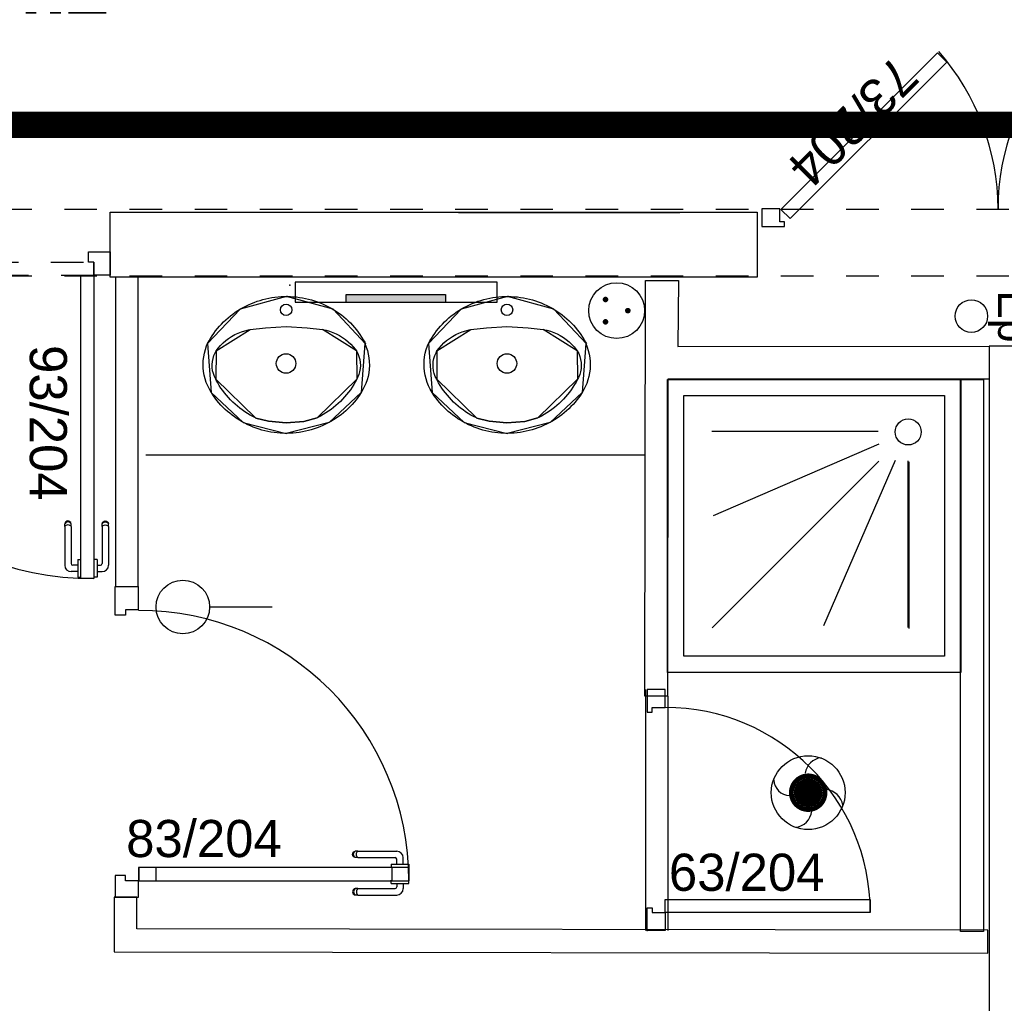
# Model space of a CAD drawing. Header units: millimetres. Extents: x -11.8 to 86.8, y 45.9 to 95.9.
# Tile 93 of 108: x 36.5 to 39.5, y 79.8 to 82.8. Entities that reach past the tile are written whole.
import ezdxf

# ---------------------------------------------------------------- set-up
doc = ezdxf.new("R2010")
doc.units = ezdxf.units.MM
doc.header["$MEASUREMENT"] = 0
for name, pattern in [('PC_DASH_1', [0.055556, 0.027778, -0.027778]), ('PC_DASH_2', [0.125, 0.055556, -0.069444]), ('PC_DASH_4', [0.125, 0.055556, -0.069444])]:
    doc.linetypes.add(name, pattern=pattern)
doc.layers.add('CFO', color=6, linetype='Continuous')
doc.layers.add('Structure etage', color=7, linetype='Continuous')
doc.styles.get("Standard").update_dxf_attribs({"font": 'BKANT.TTF'})

# ---------------------------------------------------------------- blocks, each defined once
blk = doc.blocks.new('PCEN')
at = {"const_width": 0.025}
for points in [[(-0.101, 0.3585, 1), (-0.076, 0.3585, 1)], [(0.099, 0.3585, 1), (0.124, 0.3585, 1)], [(-0.001, 0.1585, 1), (0.024, 0.1585, 1)]]:
    blk.add_lwpolyline(points, format="xyb", close=True, dxfattribs=at)
blk.add_circle((0.0115, 0.2585), 0.25)
blk = doc.blocks.new('PLATAB')
for p, q in [((-0.8281, -0.277), (-0.8281, 0.0332)), ((-0.8281, 0.0332), (0.7208, 0.0332)), ((-0.4374, 0.0304), (-0.4374, -0.0882)), ((0.3244, -0.0882), (0.3244, 0.0304)), ((0.7208, 0.0332), (0.7208, -0.277)), ((-0.4374, -0.0882), (0.3244, -0.0882)), ((0.7208, -0.277), (-0.8281, -0.277))]:
    blk.add_line(p, q)
blk.add_solid([(-0.4411, 0.0304), (0.3208, 0.0304), (-0.4411, -0.0882), (0.3208, -0.0882)])
blk = doc.blocks.new('SA')
blk.add_line((0.1176, 0.2603), (0.3651, 0.5078))
blk.add_circle((0.0116, 0.1542), 0.15)
blk = doc.blocks.new('AP0')
for points, const_width in [([(0.175, -0.06, -1), (-0.148, 0.06, -1)], 0.0492), ([(-0.06, 0, 1), (0.087, 0, 1)], 0.147)]:
    blk.add_lwpolyline(points, format="xyb", close=True, dxfattribs=dict(const_width=const_width))
blk.add_circle((0.014, 0), 0.378)
for centre, radius, start, end in [((0.153, 0.184), 0.169, 92.8345, 178.447), ((-0.154, 0.151), 0.188, 186.2032, 263.9565), ((0.189, -0.152), 0.183, 5.8298, 82.3782), ((-0.155, -0.154), 0.206, 281.5712, 350.6383)]:
    blk.add_arc(centre, radius, start, end)
blk = doc.blocks.new('PD_15777')
at = {"layer": 'Structure etage', "color": 0}
for points in [[(39.1236, -14.0184), (39.1519, -14.0467), (38.6711, -14.5275), (38.6428, -14.4992), (39.1236, -14.0184)], [(38.5842, -14.4971), (38.5842, -14.5521), (38.6542, -14.5521), (38.6542, -14.5371), (38.6392, -14.5371), (38.6392, -14.4971), (38.5842, -14.4971)]]:
    blk.add_lwpolyline(points, dxfattribs=at)
blk.add_arc((38.5792, -14.4971), 0.73, 0, 41.3481, dxfattribs=at)
blk = doc.blocks.new('PD_15778')
at = {"layer": 'Structure etage', "color": 0}
for points in [[(39.4947, -14.0184), (39.4664, -14.0467), (39.9472, -14.5275), (39.9755, -14.4992), (39.4947, -14.0184)], [(40.0342, -14.4971), (40.0342, -14.5521), (39.9642, -14.5521), (39.9642, -14.5371), (39.9792, -14.5371), (39.9792, -14.4971), (40.0342, -14.4971)]]:
    blk.add_lwpolyline(points, dxfattribs=at)
blk.add_arc((40.0392, -14.4971), 0.73, 138.6519, 180, dxfattribs=at)
blk = doc.blocks.new('PD_15776')
at = {"layer": 'Structure etage'}
for name in ['PD_15777', 'PD_15778']:
    blk.add_blockref(name, (0, 0), dxfattribs=at)
blk = doc.blocks.new('PD_15813')
at = {"layer": 'Structure etage', "color": 0}
for p, q in [((36.5588, -15.4641), (36.56, -15.4608)), ((36.5588, -15.4663), (36.5588, -15.4641)), ((36.5588, -15.4724), (36.5588, -15.4663)), ((36.5588, -15.4724), (36.5588, -15.5867)), ((36.56, -15.4608), (36.5622, -15.4581)), ((36.56, -15.4633), (36.5622, -15.4609)), ((36.56, -15.4707), (36.5622, -15.4693)), ((36.5622, -15.4581), (36.5652, -15.4564)), ((36.5622, -15.4609), (36.5652, -15.4594)), ((36.5622, -15.4693), (36.5652, -15.4684)), ((36.5652, -15.4564), (36.5686, -15.4558)), ((36.5652, -15.4594), (36.5686, -15.4588)), ((36.5652, -15.4684), (36.5686, -15.4681)), ((36.5686, -15.4558), (36.5721, -15.4564)), ((36.5686, -15.4588), (36.5721, -15.4594)), ((36.5686, -15.4681), (36.5721, -15.4684)), ((36.5721, -15.4564), (36.5751, -15.4581)), ((36.5721, -15.4594), (36.5751, -15.4609)), ((36.5721, -15.4684), (36.5751, -15.4693)), ((36.5751, -15.4581), (36.5773, -15.4608)), ((36.5751, -15.4609), (36.5773, -15.4633)), ((36.5751, -15.4693), (36.5773, -15.4707)), ((36.5773, -15.4608), (36.5785, -15.4641)), ((36.5785, -15.4663), (36.5785, -15.4641)), ((36.5785, -15.4724), (36.5785, -15.4663)), ((36.5785, -15.4724), (36.5785, -15.5914)), ((36.5334, -15.5745), (36.5333, -15.5745)), ((36.5432, -15.5745), (36.5334, -15.5745)), ((36.5433, -15.5745), (36.5432, -15.5745)), ((36.5433, -15.5745), (36.5433, -15.5762)), ((36.5433, -15.5762), (36.5433, -15.5809)), ((36.5433, -15.5809), (36.5433, -15.588)), ((36.5433, -15.588), (36.5433, -15.5969)), ((36.5433, -15.5917), (36.5538, -15.5917)), ((36.5433, -15.5969), (36.5433, -15.6063)), ((36.5433, -15.6063), (36.5433, -15.6151)), ((36.5433, -15.6114), (36.5585, -15.6114)), ((36.5433, -15.6151), (36.5433, -15.6223)), ((36.5433, -15.6223), (36.5433, -15.627)), ((36.5433, -15.627), (36.5433, -15.6286)), ((36.5334, -15.6286), (36.5333, -15.6286)), ((36.5432, -15.6286), (36.5334, -15.6286)), ((36.5433, -15.6286), (36.5432, -15.6286))]:
    blk.add_line(p, q, dxfattribs=at)
for centre, radius in [((36.5538, -15.5867), 0.00501), ((36.5585, -15.5914), 0.02)]:
    blk.add_arc(centre, radius, 270, 0, dxfattribs=at)
blk = doc.blocks.new('PD_15814')
at = {"layer": 'Structure etage', "color": 0}
for p, q in [((36.445, -15.4608), (36.4439, -15.4641)), ((36.4439, -15.4663), (36.4439, -15.4641)), ((36.4439, -15.4724), (36.4439, -15.4663)), ((36.4439, -15.4724), (36.4439, -15.5914)), ((36.4473, -15.4581), (36.445, -15.4608)), ((36.4473, -15.4609), (36.445, -15.4633)), ((36.4473, -15.4693), (36.445, -15.4707)), ((36.4503, -15.4564), (36.4473, -15.4581)), ((36.4503, -15.4594), (36.4473, -15.4609)), ((36.4503, -15.4684), (36.4473, -15.4693)), ((36.4537, -15.4558), (36.4503, -15.4564)), ((36.4537, -15.4588), (36.4503, -15.4594)), ((36.4537, -15.4681), (36.4503, -15.4684)), ((36.4571, -15.4564), (36.4537, -15.4558)), ((36.4571, -15.4594), (36.4537, -15.4588)), ((36.4571, -15.4684), (36.4537, -15.4681)), ((36.4601, -15.4581), (36.4571, -15.4564)), ((36.4601, -15.4609), (36.4571, -15.4594)), ((36.4601, -15.4693), (36.4571, -15.4684)), ((36.4624, -15.4608), (36.4601, -15.4581)), ((36.4624, -15.4633), (36.4601, -15.4609)), ((36.4624, -15.4707), (36.4601, -15.4693)), ((36.4636, -15.4641), (36.4624, -15.4608)), ((36.4636, -15.4663), (36.4636, -15.4641)), ((36.4636, -15.4724), (36.4636, -15.4663)), ((36.4636, -15.4724), (36.4636, -15.5867)), ((36.4842, -15.5917), (36.4686, -15.5917)), ((36.4842, -15.5745), (36.4842, -15.5762)), ((36.4842, -15.5745), (36.4843, -15.5745)), ((36.4842, -15.5762), (36.4842, -15.5809)), ((36.4842, -15.5809), (36.4842, -15.588)), ((36.4842, -15.588), (36.4842, -15.5969)), ((36.4842, -15.5969), (36.4842, -15.6063)), ((36.4843, -15.5745), (36.4941, -15.5745)), ((36.4941, -15.5745), (36.4942, -15.5745)), ((36.4842, -15.6114), (36.4639, -15.6114)), ((36.4842, -15.6063), (36.4842, -15.6151)), ((36.4842, -15.6151), (36.4842, -15.6223)), ((36.4842, -15.6223), (36.4842, -15.627)), ((36.4842, -15.627), (36.4842, -15.6286)), ((36.4842, -15.6286), (36.4843, -15.6286)), ((36.4843, -15.6286), (36.4941, -15.6286)), ((36.4941, -15.6286), (36.4942, -15.6286))]:
    blk.add_line(p, q, dxfattribs=at)
for centre, radius in [((36.4639, -15.5914), 0.02), ((36.4686, -15.5867), 0.00501)]:
    blk.add_arc(centre, radius, 180, 270, dxfattribs=at)
blk = doc.blocks.new('PD_15812')
at = {"layer": 'Structure etage'}
for name in ['PD_15814', 'PD_15813']:
    blk.add_blockref(name, (0, 0), dxfattribs=at)
blk = doc.blocks.new('PD_15818')
at = {"layer": 'Structure etage', "color": 0, "linetype": 'PC_DASH_1'}
for p, q in [((35.6058, -14.7018), (35.6058, -14.7017)), ((35.6058, -14.7116), (35.6058, -14.7018)), ((35.6058, -14.7117), (35.6058, -14.7116)), ((35.6075, -14.7117), (35.6058, -14.7117)), ((35.6122, -14.7117), (35.6075, -14.7117)), ((35.6194, -14.7117), (35.6122, -14.7117)), ((35.6282, -14.7117), (35.6194, -14.7117)), ((35.623, -14.7117), (35.623, -14.7269)), ((35.6376, -14.7117), (35.6282, -14.7117)), ((35.6464, -14.7117), (35.6376, -14.7117)), ((35.6427, -14.7117), (35.6427, -14.7222)), ((35.6536, -14.7117), (35.6464, -14.7117)), ((35.6583, -14.7117), (35.6536, -14.7117)), ((35.6599, -14.7117), (35.6583, -14.7117)), ((35.6599, -14.7018), (35.6599, -14.7017)), ((35.6599, -14.7116), (35.6599, -14.7018)), ((35.6599, -14.7117), (35.6599, -14.7116)), ((35.762, -14.747), (35.643, -14.747)), ((35.762, -14.7272), (35.6477, -14.7272)), ((35.762, -14.7272), (35.7682, -14.7272)), ((35.762, -14.747), (35.7682, -14.747)), ((35.7637, -14.7284), (35.7651, -14.7307)), ((35.7651, -14.7435), (35.7637, -14.7458)), ((35.7651, -14.7307), (35.766, -14.7337)), ((35.766, -14.7405), (35.7651, -14.7435)), ((35.766, -14.7337), (35.7663, -14.7371)), ((35.7663, -14.7371), (35.766, -14.7405)), ((35.7682, -14.7272), (35.7704, -14.7272)), ((35.7682, -14.747), (35.7704, -14.747)), ((35.7704, -14.7272), (35.7736, -14.7284)), ((35.7736, -14.7458), (35.7704, -14.747)), ((35.7711, -14.7284), (35.7735, -14.7307)), ((35.7735, -14.7435), (35.7711, -14.7458)), ((35.7735, -14.7307), (35.7751, -14.7337)), ((35.7751, -14.7405), (35.7735, -14.7435)), ((35.7736, -14.7284), (35.7763, -14.7307)), ((35.7763, -14.7435), (35.7736, -14.7458)), ((35.7751, -14.7337), (35.7756, -14.7371)), ((35.7756, -14.7371), (35.7751, -14.7405)), ((35.7763, -14.7307), (35.778, -14.7337)), ((35.778, -14.7405), (35.7763, -14.7435)), ((35.778, -14.7337), (35.7786, -14.7371)), ((35.7786, -14.7371), (35.778, -14.7405))]:
    blk.add_line(p, q, dxfattribs=at)
for centre, radius in [((35.643, -14.7269), 0.02), ((35.6477, -14.7222), 0.00501)]:
    blk.add_arc(centre, radius, 180, 270, dxfattribs=at)
blk = doc.blocks.new('PD_15819')
at = {"layer": 'Structure etage', "color": 0, "linetype": 'PC_DASH_1'}
for p, q in [((35.762, -14.6123), (35.643, -14.6123)), ((35.762, -14.6123), (35.7682, -14.6123)), ((35.7651, -14.6157), (35.7637, -14.6135)), ((35.7637, -14.6308), (35.7651, -14.6286)), ((35.766, -14.6187), (35.7651, -14.6157)), ((35.7651, -14.6286), (35.766, -14.6256)), ((35.7663, -14.6222), (35.766, -14.6187)), ((35.766, -14.6256), (35.7663, -14.6222)), ((35.7682, -14.6123), (35.7704, -14.6123)), ((35.7736, -14.6135), (35.7704, -14.6123)), ((35.7735, -14.6157), (35.7711, -14.6135)), ((35.7711, -14.6308), (35.7735, -14.6286)), ((35.7751, -14.6187), (35.7735, -14.6157)), ((35.7735, -14.6286), (35.7751, -14.6256)), ((35.7763, -14.6157), (35.7736, -14.6135)), ((35.7736, -14.6308), (35.7763, -14.6286)), ((35.7756, -14.6222), (35.7751, -14.6187)), ((35.7751, -14.6256), (35.7756, -14.6222)), ((35.778, -14.6187), (35.7763, -14.6157)), ((35.7763, -14.6286), (35.778, -14.6256)), ((35.7786, -14.6222), (35.778, -14.6187)), ((35.778, -14.6256), (35.7786, -14.6222)), ((35.6075, -14.6526), (35.6058, -14.6526)), ((35.6058, -14.6526), (35.6058, -14.6527)), ((35.6058, -14.6527), (35.6058, -14.6626)), ((35.6122, -14.6526), (35.6075, -14.6526)), ((35.6194, -14.6526), (35.6122, -14.6526)), ((35.6282, -14.6526), (35.6194, -14.6526)), ((35.623, -14.6526), (35.623, -14.6323)), ((35.6376, -14.6526), (35.6282, -14.6526)), ((35.6464, -14.6526), (35.6376, -14.6526)), ((35.6427, -14.6526), (35.6427, -14.637)), ((35.6536, -14.6526), (35.6464, -14.6526)), ((35.762, -14.632), (35.6477, -14.632)), ((35.6583, -14.6526), (35.6536, -14.6526)), ((35.6599, -14.6526), (35.6583, -14.6526)), ((35.6599, -14.6526), (35.6599, -14.6527)), ((35.6599, -14.6527), (35.6599, -14.6626)), ((35.762, -14.632), (35.7682, -14.632)), ((35.7682, -14.632), (35.7704, -14.632)), ((35.7704, -14.632), (35.7736, -14.6308)), ((35.6058, -14.6626), (35.6058, -14.6627)), ((35.6599, -14.6626), (35.6599, -14.6627))]:
    blk.add_line(p, q, dxfattribs=at)
for centre, radius in [((35.643, -14.6323), 0.02), ((35.6477, -14.637), 0.00501)]:
    blk.add_arc(centre, radius, 90, 180, dxfattribs=at)
blk = doc.blocks.new('PD_15817')
at = {"layer": 'Structure etage'}
for name in ['PD_15819', 'PD_15818']:
    blk.add_blockref(name, (0, 0), dxfattribs=at)
blk = doc.blocks.new('PD_15816')
at = {"layer": 'Structure etage', "color": 0, "linetype": 'PC_DASH_1'}
blk.add_lwpolyline([(35.6018, -14.7017), (35.6018, -14.6616), (36.5331, -14.6616), (36.5331, -14.7017), (35.6018, -14.7017)], dxfattribs=at)
at = {"layer": 'Structure etage'}
blk.add_blockref('PD_15817', (0, 0), dxfattribs=at)
blk = doc.blocks.new('PD_15815')
at = {"layer": 'Structure etage', "color": 0}
for points in [[(35.5534, -14.6292), (35.6179, -14.6292), (35.6179, -14.6613), (35.602, -14.6613), (35.602, -14.7013), (35.5534, -14.7013), (35.5534, -14.6292)], [(36.5332, -14.6613), (36.5173, -14.6613), (36.5173, -14.6292), (36.5833, -14.6292), (36.5833, -14.7013), (36.5332, -14.7013), (36.5332, -14.6613)], [(36.5332, -15.6326), (36.4932, -15.6326), (36.4932, -14.7013), (36.5332, -14.7013), (36.5332, -15.6326)]]:
    blk.add_lwpolyline(points, dxfattribs=at)
blk.add_arc((36.5332, -14.7013), 0.9313, 180, 270, dxfattribs=at)
at = {"layer": 'Structure etage'}
blk.add_blockref('PD_15816', (0, 0), dxfattribs=at)
blk = doc.blocks.new('PD_15811')
at = {"layer": 'Structure etage'}
for name in ['PD_15815', 'PD_15812']:
    blk.add_blockref(name, (0, 0), dxfattribs=at)
blk = doc.blocks.new('PD_16063')
at = {"layer": 'Structure etage', "color": 0}
for points in [[(37.8022, -15.1868), (37.7927, -15.1866), (37.7833, -15.1861), (37.7739, -15.1853), (37.7646, -15.1842), (37.7552, -15.1827), (37.746, -15.1809), (37.7368, -15.1789), (37.7277, -15.1765), (37.7187, -15.1738), (37.7098, -15.1708), (37.701, -15.1675), (37.6923, -15.1639), (37.6837, -15.1601), (37.6754, -15.1559), (37.6671, -15.1515), (37.659, -15.1467), (37.6511, -15.1418), (37.6434, -15.1365), (37.6359, -15.131), (37.6286, -15.1252), (37.6215, -15.1192), (37.6146, -15.113), (37.6079, -15.1065), (37.6015, -15.0998), (37.5953, -15.0929), (37.5894, -15.0858), (37.5838, -15.0785), (37.5784, -15.0711), (37.5733, -15.0634), (37.5719, -15.0613), (37.5661, -15.0514), (37.561, -15.0411), (37.5567, -15.0304), (37.5532, -15.0195), (37.5504, -15.0084), (37.5485, -14.9971), (37.5473, -14.9858), (37.547, -14.9743), (37.5475, -14.9629), (37.5489, -14.9516), (37.551, -14.9403), (37.554, -14.9293), (37.5577, -14.9184), (37.5608, -14.9111), (37.5651, -14.903), (37.5698, -14.8951), (37.5747, -14.8873), (37.5799, -14.8797), (37.5854, -14.8722), (37.5912, -14.865), (37.5972, -14.858), (37.6034, -14.8511), (37.61, -14.8445), (37.6167, -14.8381), (37.6237, -14.8319), (37.6308, -14.826), (37.6382, -14.8203), (37.6458, -14.8149), (37.6536, -14.8097), (37.6616, -14.8048), (37.6697, -14.8002), (37.678, -14.7958), (37.6865, -14.7918), (37.6951, -14.788), (37.7038, -14.7845), (37.7126, -14.7813), (37.7216, -14.7784), (37.7306, -14.7758), (37.7398, -14.7735), (37.749, -14.7715), (37.7583, -14.7699), (37.7676, -14.7685), (37.777, -14.7675), (37.7864, -14.7668), (37.7959, -14.7664), (37.8053, -14.7663), (37.8147, -14.7666), (37.8242, -14.7671), (37.8336, -14.768), (37.8429, -14.7692), (37.8522, -14.7707), (37.8615, -14.7725), (37.8707, -14.7747), (37.8798, -14.7771), (37.8888, -14.7798), (37.8977, -14.7829), (37.9065, -14.7862), (37.9151, -14.7899), (37.9237, -14.7938), (37.932, -14.798), (37.9403, -14.8025), (37.9483, -14.8073), (37.9562, -14.8124), (37.9639, -14.8177), (37.9714, -14.8232), (37.9786, -14.829), (37.9857, -14.8351), (37.9926, -14.8414), (37.9992, -14.8479), (38.0056, -14.8546), (38.0117, -14.8616), (38.0176, -14.8687), (38.0232, -14.8761), (38.0285, -14.8836), (38.0336, -14.8913), (38.0384, -14.8991), (38.0429, -14.9072), (38.0454, -14.912), (38.0436, -14.9111), (38.0479, -14.9218), (38.0514, -14.9327), (38.0541, -14.9438), (38.056, -14.9551), (38.0571, -14.9665), (38.0573, -14.9779), (38.0568, -14.9893), (38.0554, -15.0007), (38.0532, -15.0119), (38.0502, -15.0229), (38.0464, -15.0338), (38.0418, -15.0443), (38.0365, -15.0545), (38.0324, -15.0613), (38.0274, -15.069), (38.022, -15.0766), (38.0164, -15.0839), (38.0106, -15.0911), (38.0045, -15.098), (37.9981, -15.1048), (37.9915, -15.1113), (37.9847, -15.1176), (37.9777, -15.1237), (37.9704, -15.1295), (37.9629, -15.1351), (37.9553, -15.1404), (37.9474, -15.1454), (37.9394, -15.1502), (37.9312, -15.1547), (37.9228, -15.159), (37.9143, -15.1629), (37.9057, -15.1666), (37.8969, -15.17), (37.8881, -15.173), (37.8791, -15.1758), (37.87, -15.1783), (37.8608, -15.1804), (37.8516, -15.1823), (37.8423, -15.1838), (37.8329, -15.185), (37.8235, -15.1859), (37.8141, -15.1865), (37.8047, -15.1868), (37.8022, -15.1868)], [(38.0454, -14.912), (37.9459, -14.8058), (37.8034, -14.7663), (37.6608, -14.8053), (37.5608, -14.9111)], [(37.5608, -14.9111), (37.5719, -15.0613)], [(38.0436, -14.9111), (38.0324, -15.0613)], [(37.5719, -15.0613), (37.6701, -15.1531), (37.8022, -15.1868)], [(38.0324, -15.0613), (37.9342, -15.1531), (37.8022, -15.1868)]]:
    blk.add_lwpolyline(points, dxfattribs=at)
blk = doc.blocks.new('PD_16064')
at = {"layer": 'Structure etage', "color": 0}
for points in [[(38.0185, -15.0208), (38.014, -15.0291), (38.0093, -15.0372), (38.0043, -15.0451), (37.999, -15.0529), (37.9934, -15.0604), (37.9875, -15.0678), (37.9814, -15.075), (37.9751, -15.082), (37.9684, -15.0887), (37.9616, -15.0952), (37.9545, -15.1015), (37.9472, -15.1075), (37.9397, -15.1133), (37.9319, -15.1189), (37.924, -15.1241), (37.9159, -15.1291), (37.9076, -15.1338), (37.8992, -15.1383), (37.8966, -15.1396), (37.8565, -15.1499), (37.8017, -15.1549), (37.7472, -15.1497), (37.7087, -15.1405), (37.7078, -15.1396), (37.6993, -15.1352), (37.6909, -15.1306), (37.6828, -15.1257), (37.6748, -15.1205), (37.667, -15.115), (37.6594, -15.1093), (37.652, -15.1034), (37.6449, -15.0971), (37.638, -15.0907), (37.6313, -15.084), (37.6248, -15.0771), (37.6186, -15.07), (37.6127, -15.0627), (37.607, -15.0552), (37.6017, -15.0475), (37.5966, -15.0396), (37.5917, -15.0316), (37.5872, -15.0234), (37.5859, -15.0208), (37.5817, -15.0123), (37.5785, -15.0034), (37.5762, -14.9943), (37.575, -14.9849), (37.5747, -14.9755), (37.5755, -14.9661), (37.5773, -14.9568), (37.5801, -14.9478), (37.5839, -14.9391), (37.5868, -14.9336), (37.5934, -14.9249), (37.6005, -14.9166), (37.6083, -14.9089), (37.6165, -14.9017), (37.6253, -14.895), (37.6345, -14.889), (37.6442, -14.8836), (37.6542, -14.8789), (37.6645, -14.8749), (37.6751, -14.8715), (37.6859, -14.8689), (37.691, -14.8679), (37.7387, -14.8628), (37.8017, -14.8589), (37.8666, -14.8631), (37.9133, -14.8679), (37.9242, -14.8702), (37.9349, -14.8732), (37.9454, -14.8769), (37.9555, -14.8813), (37.9654, -14.8864), (37.9748, -14.8921), (37.9838, -14.8985), (37.9923, -14.9054), (38.0003, -14.9129), (38.0077, -14.921), (38.0145, -14.9295), (38.0175, -14.9336), (38.0219, -14.942), (38.0253, -14.9509), (38.0278, -14.96), (38.0292, -14.9693), (38.0296, -14.9787), (38.0291, -14.9881), (38.0275, -14.9974), (38.0249, -15.0065), (38.0213, -15.0153), (38.0185, -15.0208)], [(37.5868, -14.9336), (37.691, -14.8679)], [(37.691, -14.8679), (37.7387, -14.8628), (37.8017, -14.8589), (37.8666, -14.8631), (37.9133, -14.8679)], [(38.0175, -14.9336), (37.9133, -14.8679)], [(37.5868, -14.9336), (37.5859, -15.0208)], [(38.0175, -14.9336), (38.0185, -15.0208)], [(37.5859, -15.0208), (37.7078, -15.1396)], [(38.0185, -15.0208), (37.8966, -15.1396)], [(37.7087, -15.1405), (37.7472, -15.1497), (37.8017, -15.1549), (37.8565, -15.1499), (37.8966, -15.1396)]]:
    blk.add_lwpolyline(points, dxfattribs=at)
blk = doc.blocks.new('PD_16062')
at = {"layer": 'Structure etage', "color": 0}
for points in [[(37.5868, -14.9336), (37.691, -14.8679)], [(37.691, -14.8679), (37.7387, -14.8628), (37.8017, -14.8589), (37.8666, -14.8631), (37.9133, -14.8679)], [(38.0175, -14.9336), (37.9133, -14.8679)], [(37.5868, -14.9336), (37.5859, -15.0208)], [(38.0175, -14.9336), (38.0185, -15.0208)], [(37.5859, -15.0208), (37.7078, -15.1396)], [(38.0185, -15.0208), (37.8966, -15.1396)], [(37.7087, -15.1405), (37.7472, -15.1497), (37.8017, -15.1549), (37.8565, -15.1499), (37.8966, -15.1396)]]:
    blk.add_lwpolyline(points, dxfattribs=at)
for centre, radius in [((37.8017, -14.8074), 0.0175), ((37.8017, -14.9722), 0.03)]:
    blk.add_circle(centre, radius, dxfattribs=at)
at = {"layer": 'Structure etage'}
for name in ['PD_16063', 'PD_16064']:
    blk.add_blockref(name, (0, 0), dxfattribs=at)
blk = doc.blocks.new('PD_16061')
at = {"layer": 'Structure etage', "color": 0}
blk.add_point((37.8053, -14.7663), dxfattribs=at)
at = {"layer": 'Structure etage'}
blk.add_blockref('PD_16062', (0, 0), dxfattribs=at)
blk = doc.blocks.new('PD_16067')
at = {"layer": 'Structure etage', "color": 0}
for points in [[(37.1241, -15.1868), (37.1146, -15.1866), (37.1052, -15.1861), (37.0958, -15.1853), (37.0865, -15.1842), (37.0771, -15.1827), (37.0679, -15.1809), (37.0587, -15.1789), (37.0496, -15.1765), (37.0406, -15.1738), (37.0317, -15.1708), (37.0229, -15.1675), (37.0142, -15.1639), (37.0056, -15.1601), (36.9972, -15.1559), (36.989, -15.1515), (36.9809, -15.1467), (36.973, -15.1418), (36.9653, -15.1365), (36.9578, -15.131), (36.9505, -15.1252), (36.9434, -15.1192), (36.9365, -15.113), (36.9298, -15.1065), (36.9234, -15.0998), (36.9172, -15.0929), (36.9113, -15.0858), (36.9057, -15.0785), (36.9003, -15.0711), (36.8952, -15.0634), (36.8938, -15.0613), (36.888, -15.0514), (36.8829, -15.0411), (36.8786, -15.0304), (36.875, -15.0195), (36.8723, -15.0084), (36.8703, -14.9971), (36.8692, -14.9858), (36.8689, -14.9743), (36.8694, -14.9629), (36.8708, -14.9516), (36.8729, -14.9403), (36.8759, -14.9293), (36.8796, -14.9184), (36.8827, -14.9111), (36.887, -14.903), (36.8917, -14.8951), (36.8966, -14.8873), (36.9018, -14.8797), (36.9073, -14.8722), (36.9131, -14.865), (36.9191, -14.858), (36.9253, -14.8511), (36.9318, -14.8445), (36.9386, -14.8381), (36.9455, -14.8319), (36.9527, -14.826), (36.9601, -14.8203), (36.9677, -14.8149), (36.9755, -14.8097), (36.9835, -14.8048), (36.9916, -14.8002), (36.9999, -14.7958), (37.0084, -14.7918), (37.017, -14.788), (37.0257, -14.7845), (37.0345, -14.7813), (37.0435, -14.7784), (37.0525, -14.7758), (37.0617, -14.7735), (37.0709, -14.7715), (37.0802, -14.7699), (37.0895, -14.7685), (37.0989, -14.7675), (37.1083, -14.7668), (37.1178, -14.7664), (37.1272, -14.7663), (37.1366, -14.7666), (37.1461, -14.7671), (37.1555, -14.768), (37.1648, -14.7692), (37.1741, -14.7707), (37.1834, -14.7725), (37.1926, -14.7747), (37.2017, -14.7771), (37.2107, -14.7798), (37.2196, -14.7829), (37.2284, -14.7862), (37.237, -14.7899), (37.2456, -14.7938), (37.2539, -14.798), (37.2621, -14.8025), (37.2702, -14.8073), (37.2781, -14.8124), (37.2858, -14.8177), (37.2932, -14.8232), (37.3005, -14.829), (37.3076, -14.8351), (37.3145, -14.8414), (37.3211, -14.8479), (37.3274, -14.8546), (37.3336, -14.8616), (37.3395, -14.8687), (37.3451, -14.8761), (37.3504, -14.8836), (37.3555, -14.8913), (37.3603, -14.8991), (37.3648, -14.9072), (37.3673, -14.912), (37.3655, -14.9111), (37.3697, -14.9218), (37.3733, -14.9327), (37.376, -14.9438), (37.3779, -14.9551), (37.379, -14.9665), (37.3792, -14.9779), (37.3787, -14.9893), (37.3773, -15.0007), (37.3751, -15.0119), (37.3721, -15.0229), (37.3683, -15.0338), (37.3637, -15.0443), (37.3584, -15.0545), (37.3543, -15.0613), (37.3493, -15.069), (37.3439, -15.0766), (37.3383, -15.0839), (37.3325, -15.0911), (37.3264, -15.098), (37.32, -15.1048), (37.3134, -15.1113), (37.3066, -15.1176), (37.2996, -15.1237), (37.2923, -15.1295), (37.2848, -15.1351), (37.2772, -15.1404), (37.2693, -15.1454), (37.2613, -15.1502), (37.2531, -15.1547), (37.2447, -15.159), (37.2362, -15.1629), (37.2276, -15.1666), (37.2188, -15.17), (37.2099, -15.173), (37.201, -15.1758), (37.1919, -15.1783), (37.1827, -15.1804), (37.1735, -15.1823), (37.1642, -15.1838), (37.1548, -15.185), (37.1454, -15.1859), (37.136, -15.1865), (37.1266, -15.1868), (37.1241, -15.1868)], [(37.3673, -14.912), (37.2678, -14.8058), (37.1253, -14.7663), (36.9826, -14.8053), (36.8827, -14.9111)], [(36.8827, -14.9111), (36.8938, -15.0613)], [(37.3655, -14.9111), (37.3543, -15.0613)], [(36.8938, -15.0613), (36.992, -15.1531), (37.1241, -15.1868)], [(37.3543, -15.0613), (37.2561, -15.1531), (37.1241, -15.1868)]]:
    blk.add_lwpolyline(points, dxfattribs=at)
blk = doc.blocks.new('PD_16068')
at = {"layer": 'Structure etage', "color": 0}
for points in [[(37.3403, -15.0208), (37.3359, -15.0291), (37.3312, -15.0372), (37.3262, -15.0451), (37.3209, -15.0529), (37.3153, -15.0604), (37.3094, -15.0678), (37.3033, -15.075), (37.2969, -15.082), (37.2903, -15.0887), (37.2835, -15.0952), (37.2764, -15.1015), (37.2691, -15.1075), (37.2616, -15.1133), (37.2538, -15.1189), (37.2459, -15.1241), (37.2378, -15.1291), (37.2295, -15.1338), (37.2211, -15.1383), (37.2185, -15.1396), (37.1784, -15.1499), (37.1236, -15.1549), (37.0691, -15.1497), (37.0306, -15.1405), (37.0296, -15.1396), (37.0212, -15.1352), (37.0128, -15.1306), (37.0047, -15.1257), (36.9967, -15.1205), (36.9889, -15.115), (36.9813, -15.1093), (36.9739, -15.1034), (36.9668, -15.0971), (36.9599, -15.0907), (36.9532, -15.084), (36.9467, -15.0771), (36.9405, -15.07), (36.9346, -15.0627), (36.9289, -15.0552), (36.9236, -15.0475), (36.9184, -15.0396), (36.9136, -15.0316), (36.9091, -15.0234), (36.9078, -15.0208), (36.9036, -15.0123), (36.9004, -15.0034), (36.8981, -14.9943), (36.8969, -14.9849), (36.8966, -14.9755), (36.8974, -14.9661), (36.8992, -14.9568), (36.902, -14.9478), (36.9058, -14.9391), (36.9087, -14.9336), (36.9153, -14.9249), (36.9224, -14.9166), (36.9301, -14.9089), (36.9384, -14.9017), (36.9472, -14.895), (36.9564, -14.889), (36.9661, -14.8836), (36.9761, -14.8789), (36.9864, -14.8749), (36.997, -14.8715), (37.0078, -14.8689), (37.0129, -14.8679), (37.0606, -14.8628), (37.1236, -14.8589), (37.1885, -14.8631), (37.2352, -14.8679), (37.2461, -14.8702), (37.2568, -14.8732), (37.2673, -14.8769), (37.2774, -14.8813), (37.2873, -14.8864), (37.2967, -14.8921), (37.3057, -14.8985), (37.3142, -14.9054), (37.3222, -14.9129), (37.3296, -14.921), (37.3364, -14.9295), (37.3394, -14.9336), (37.3438, -14.942), (37.3472, -14.9509), (37.3497, -14.96), (37.3511, -14.9693), (37.3515, -14.9787), (37.351, -14.9881), (37.3494, -14.9974), (37.3468, -15.0065), (37.3432, -15.0153), (37.3403, -15.0208)], [(36.9087, -14.9336), (37.0129, -14.8679)], [(37.0129, -14.8679), (37.0606, -14.8628), (37.1236, -14.8589), (37.1885, -14.8631), (37.2352, -14.8679)], [(37.3394, -14.9336), (37.2352, -14.8679)], [(36.9087, -14.9336), (36.9078, -15.0208)], [(37.3394, -14.9336), (37.3403, -15.0208)], [(36.9078, -15.0208), (37.0296, -15.1396)], [(37.3403, -15.0208), (37.2185, -15.1396)], [(37.0306, -15.1405), (37.0691, -15.1497), (37.1236, -15.1549), (37.1784, -15.1499), (37.2185, -15.1396)]]:
    blk.add_lwpolyline(points, dxfattribs=at)
blk = doc.blocks.new('PD_16066')
at = {"layer": 'Structure etage', "color": 0}
for points in [[(36.9087, -14.9336), (37.0129, -14.8679)], [(37.0129, -14.8679), (37.0606, -14.8628), (37.1236, -14.8589), (37.1885, -14.8631), (37.2352, -14.8679)], [(37.3394, -14.9336), (37.2352, -14.8679)], [(36.9087, -14.9336), (36.9078, -15.0208)], [(37.3394, -14.9336), (37.3403, -15.0208)], [(36.9078, -15.0208), (37.0296, -15.1396)], [(37.3403, -15.0208), (37.2185, -15.1396)], [(37.0306, -15.1405), (37.0691, -15.1497), (37.1236, -15.1549), (37.1784, -15.1499), (37.2185, -15.1396)]]:
    blk.add_lwpolyline(points, dxfattribs=at)
for centre, radius in [((37.1236, -14.8074), 0.0175), ((37.1235, -14.9722), 0.03)]:
    blk.add_circle(centre, radius, dxfattribs=at)
at = {"layer": 'Structure etage'}
for name in ['PD_16067', 'PD_16068']:
    blk.add_blockref(name, (0, 0), dxfattribs=at)
blk = doc.blocks.new('PD_16065')
at = {"layer": 'Structure etage', "color": 0}
blk.add_point((37.1272, -14.7663), dxfattribs=at)
at = {"layer": 'Structure etage'}
blk.add_blockref('PD_16066', (0, 0), dxfattribs=at)
blk = doc.blocks.new('PD_16084')
at = {"layer": 'Structure etage', "color": 0}
for points in [[(38.2872, -15.9732), (38.2322, -15.9732), (38.2322, -16.0432), (38.2472, -16.0432), (38.2472, -16.0282), (38.2872, -16.0282), (38.2872, -15.9732)], [(38.2872, -16.6582), (38.2872, -16.6182), (38.9172, -16.6182), (38.9172, -16.6582), (38.2872, -16.6582)], [(38.2872, -16.7132), (38.2322, -16.7132), (38.2322, -16.6432), (38.2472, -16.6432), (38.2472, -16.6582), (38.2872, -16.6582), (38.2872, -16.7132)]]:
    blk.add_lwpolyline(points, dxfattribs=at)
blk.add_arc((38.2872, -16.6582), 0.63, 0, 90, dxfattribs=at)
blk = doc.blocks.new('PD_16083')
at = {"layer": 'Structure etage', "color": 0}
blk.add_point((38.2322, -16.7132), dxfattribs=at)
at = {"layer": 'Structure etage'}
blk.add_blockref('PD_16084', (0, 0), dxfattribs=at)
blk = doc.blocks.new('PD_16524')
at = {"layer": 'Structure etage', "color": 0}
blk.add_circle((39.2274, -14.8266), 0.05, dxfattribs=at)
at = {"layer": 'Structure etage', "color": 0, "insert": (39.411, -14.7485), "char_height": 0.101424, "width": 0.176389, "attachment_point": 1, "rotation": 270}
blk.add_mtext('{\\fHelvetica|b0|i0|c0|p0;\\W0.92;Ep}', dxfattribs=at)
blk = doc.blocks.new('PD_16536')
at = {"layer": 'Structure etage', "color": 0}
blk.add_circle((39.2274, -14.8266), 0.05, dxfattribs=at)
at = {"layer": 'Structure etage', "color": 0, "insert": (39.411, -14.7485), "char_height": 0.101424, "width": 0.176389, "attachment_point": 1, "rotation": 270}
blk.add_mtext('{\\fHelvetica|b0|i0|c0|p0;\\W0.92;Ep}', dxfattribs=at)
blk = doc.blocks.new('PD_16569')
at = {"layer": 'Structure etage', "color": 0}
for p, q in [((38.9416, -15.181), (38.4302, -15.181)), ((38.9433, -15.2202), (38.435, -15.4396)), ((38.4316, -15.7839), (38.9433, -15.2722)), ((38.993, -15.2697), (38.7736, -15.778)), ((39.0322, -15.2714), (39.0322, -15.7828)), ((39.035, -15.2744), (39.035, -15.7858))]:
    blk.add_line(p, q, dxfattribs=at)
for points in [[(39.1946, -15.921), (38.2946, -15.921), (38.2946, -15.021), (39.1946, -15.021), (39.1946, -15.921)], [(39.1446, -15.871), (38.3446, -15.871), (38.3446, -15.071), (39.1446, -15.071), (39.1446, -15.871)]]:
    blk.add_lwpolyline(points, dxfattribs=at)
blk.add_circle((39.0335, -15.1825), 0.04, dxfattribs=at)
blk = doc.blocks.new('PD_16782')
at = {"layer": 'Structure etage', "color": 0}
for p, q in [((37.4462, -16.5591), (37.4462, -16.559)), ((37.4462, -16.5689), (37.4462, -16.5591)), ((37.5003, -16.5591), (37.5003, -16.559)), ((37.5003, -16.5689), (37.5003, -16.5591)), ((37.3281, -16.5909), (37.3275, -16.5944)), ((37.3275, -16.5944), (37.3281, -16.5978)), ((37.3298, -16.5879), (37.3281, -16.5909)), ((37.3325, -16.5857), (37.3298, -16.5879)), ((37.3311, -16.5909), (37.3305, -16.5944)), ((37.3305, -16.5944), (37.3311, -16.5978)), ((37.3326, -16.5879), (37.3311, -16.5909)), ((37.3358, -16.5845), (37.3325, -16.5857)), ((37.335, -16.5857), (37.3326, -16.5879)), ((37.3379, -16.5845), (37.3358, -16.5845)), ((37.3441, -16.5845), (37.3379, -16.5845)), ((37.3401, -16.5909), (37.3398, -16.5944)), ((37.3398, -16.5944), (37.3401, -16.5978)), ((37.341, -16.5879), (37.3401, -16.5909)), ((37.3424, -16.5857), (37.341, -16.5879)), ((37.3441, -16.5845), (37.4584, -16.5845)), ((37.4462, -16.569), (37.4462, -16.5689)), ((37.4462, -16.569), (37.4478, -16.569)), ((37.4478, -16.569), (37.4525, -16.569)), ((37.4525, -16.569), (37.4597, -16.569)), ((37.4597, -16.569), (37.4686, -16.569)), ((37.4634, -16.569), (37.4634, -16.5795)), ((37.4686, -16.569), (37.4779, -16.569)), ((37.4779, -16.569), (37.4868, -16.569)), ((37.4831, -16.569), (37.4831, -16.5842)), ((37.4868, -16.569), (37.494, -16.569)), ((37.494, -16.569), (37.4987, -16.569)), ((37.4987, -16.569), (37.5003, -16.569)), ((37.5003, -16.569), (37.5003, -16.5689)), ((37.3281, -16.5978), (37.3298, -16.6008)), ((37.3298, -16.6008), (37.3325, -16.603)), ((37.3311, -16.5978), (37.3326, -16.6008)), ((37.3325, -16.603), (37.3358, -16.6042)), ((37.3326, -16.6008), (37.335, -16.603)), ((37.3379, -16.6042), (37.3358, -16.6042)), ((37.3441, -16.6042), (37.3379, -16.6042)), ((37.3401, -16.5978), (37.341, -16.6008)), ((37.341, -16.6008), (37.3424, -16.603)), ((37.3441, -16.6042), (37.4631, -16.6042))]:
    blk.add_line(p, q, dxfattribs=at)
for centre, radius in [((37.4584, -16.5795), 0.00501), ((37.4631, -16.5842), 0.02)]:
    blk.add_arc(centre, radius, 270, 0, dxfattribs=at)
blk = doc.blocks.new('PD_16783')
at = {"layer": 'Structure etage', "color": 0}
for p, q in [((37.3281, -16.476), (37.3298, -16.473)), ((37.3298, -16.473), (37.3325, -16.4708)), ((37.3311, -16.476), (37.3326, -16.473)), ((37.3325, -16.4708), (37.3358, -16.4696)), ((37.3326, -16.473), (37.335, -16.4708)), ((37.3379, -16.4696), (37.3358, -16.4696)), ((37.3441, -16.4696), (37.3379, -16.4696)), ((37.3401, -16.476), (37.341, -16.473)), ((37.341, -16.473), (37.3424, -16.4708)), ((37.3441, -16.4696), (37.4631, -16.4696)), ((37.3275, -16.4794), (37.3281, -16.476)), ((37.3281, -16.4829), (37.3275, -16.4794)), ((37.3298, -16.4859), (37.3281, -16.4829)), ((37.3325, -16.4881), (37.3298, -16.4859)), ((37.3305, -16.4794), (37.3311, -16.476)), ((37.3311, -16.4829), (37.3305, -16.4794)), ((37.3326, -16.4859), (37.3311, -16.4829)), ((37.3358, -16.4893), (37.3325, -16.4881)), ((37.335, -16.4881), (37.3326, -16.4859)), ((37.3379, -16.4893), (37.3358, -16.4893)), ((37.3441, -16.4893), (37.3379, -16.4893)), ((37.3398, -16.4794), (37.3401, -16.476)), ((37.3401, -16.4829), (37.3398, -16.4794)), ((37.341, -16.4859), (37.3401, -16.4829)), ((37.3424, -16.4881), (37.341, -16.4859)), ((37.3441, -16.4893), (37.4584, -16.4893)), ((37.4634, -16.5099), (37.4634, -16.4943)), ((37.4831, -16.5099), (37.4831, -16.4896)), ((37.4462, -16.5099), (37.4478, -16.5099)), ((37.4462, -16.5099), (37.4462, -16.51)), ((37.4462, -16.51), (37.4462, -16.5198)), ((37.4462, -16.5198), (37.4462, -16.5199)), ((37.4478, -16.5099), (37.4525, -16.5099)), ((37.4525, -16.5099), (37.4597, -16.5099)), ((37.4597, -16.5099), (37.4686, -16.5099)), ((37.4686, -16.5099), (37.4779, -16.5099)), ((37.4779, -16.5099), (37.4868, -16.5099)), ((37.4868, -16.5099), (37.494, -16.5099)), ((37.494, -16.5099), (37.4987, -16.5099)), ((37.4987, -16.5099), (37.5003, -16.5099)), ((37.5003, -16.5099), (37.5003, -16.51)), ((37.5003, -16.51), (37.5003, -16.5198)), ((37.5003, -16.5198), (37.5003, -16.5199))]:
    blk.add_line(p, q, dxfattribs=at)
for centre, radius in [((37.4631, -16.4896), 0.02), ((37.4584, -16.4943), 0.00501)]:
    blk.add_arc(centre, radius, 0, 90, dxfattribs=at)
blk = doc.blocks.new('PD_16781')
at = {"layer": 'Structure etage'}
for name in ['PD_16783', 'PD_16782']:
    blk.add_blockref(name, (0, 0), dxfattribs=at)
blk = doc.blocks.new('PD_16785')
at = {"layer": 'Structure etage', "color": 0}
for p, q in [((36.5985, -15.7448), (36.5985, -15.6569)), ((36.5985, -15.6569), (36.6706, -15.6569)), ((36.6706, -15.7289), (36.6706, -15.6569))]:
    blk.add_line(p, q, dxfattribs=at)
blk.add_lwpolyline([(36.6706, -15.7289), (36.6306, -15.7289), (36.6306, -15.7448), (36.5985, -15.7448), (36.5985, -15.7289)], dxfattribs=at)
blk = doc.blocks.new('PD_16786')
at = {"layer": 'Structure etage', "color": 0}
for points in [[(36.6712, -16.5202), (36.6712, -16.5602), (36.7248, -16.5602), (36.7248, -16.5202), (36.6712, -16.5202)], [(37.4477, -16.5202), (37.4477, -16.5602), (37.5012, -16.5602), (37.5012, -16.5202), (37.4477, -16.5202)]]:
    blk.add_lwpolyline(points, dxfattribs=at)
blk = doc.blocks.new('PD_16784')
at = {"layer": 'Structure etage', "color": 0}
blk.add_line((36.5985, -16.6103), (36.6706, -16.6103), dxfattribs=at)
for points in [[(37.5017, -16.5602), (37.5017, -16.5202), (36.6706, -16.5202), (36.6706, -16.5602), (37.5017, -16.5602)], [(36.6306, -16.5602), (36.6306, -16.5443), (36.5985, -16.5443), (36.5985, -16.6103), (36.6706, -16.6103), (36.6706, -16.5602), (36.6306, -16.5602)]]:
    blk.add_lwpolyline(points, dxfattribs=at)
blk.add_arc((36.6706, -16.5602), 0.83, 0, 90, dxfattribs=at)
at = {"layer": 'Structure etage'}
for name in ['PD_16785', 'PD_16786']:
    blk.add_blockref(name, (0, 0), dxfattribs=at)
blk = doc.blocks.new('PD_16780')
at = {"layer": 'Structure etage'}
for name in ['PD_16784', 'PD_16781']:
    blk.add_blockref(name, (0, 0), dxfattribs=at)
blk = doc.blocks.new('PD_16779')
at = {"layer": 'Structure etage'}
blk.add_blockref('PD_16780', (0, 0), dxfattribs=at)
at = {"layer": 'Structure etage', "color": 0, "insert": (36.6326, -16.3737), "char_height": 0.114102, "width": 0.493889, "attachment_point": 1}
blk.add_mtext('{\\fArial|b0|i0|c0|p34;\\W0.98;83/204}', dxfattribs=at)
blk = doc.blocks.new('PD_16778')
at = {"layer": 'Structure etage', "color": 0}
for points in [[(36.6698, -14.7069), (36.5998, -14.7069), (36.5998, -15.6569), (36.6698, -15.6569), (36.6698, -14.7069)], [(36.6651, -16.7085), (36.6651, -16.6105), (36.5953, -16.6105), (36.5953, -16.7785), (39.2783, -16.7825), (39.2783, -16.7125), (36.6651, -16.7085)]]:
    blk.add_lwpolyline(points, dxfattribs=at)
at = {"layer": 'Structure etage'}
blk.add_blockref('PD_16779', (0, 0), dxfattribs=at)

msp = doc.modelspace()

# ---------------------------------------------------------------- linework, layer by layer
at = {"layer": 'CFO', "linetype": 'PC_DASH_2', "const_width": 0.08}
msp.add_lwpolyline([(44.0573, 82.4593), (13.3989, 82.4593), (13.3989, 74.8945)], dxfattribs=at)
at = {"layer": 'Structure etage', "color": 0, "linetype": 'PC_DASH_4'}
for p, q in [((12.022, 82.2), (44.6711, 82.2)), ((12.022, 81.9953), (44.4565, 81.9953))]:
    msp.add_line(p, q, dxfattribs=at)
at = {"layer": 'Structure etage', "color": 0}
for p, q in [((38.5115, 82.1887), (37.8316, 82.1887)), ((38.4038, 80.7056), (38.4064, 81.9815)), ((38.4064, 81.9815), (38.5074, 81.9812)), ((38.5074, 81.9812), (38.5056, 81.779)), ((38.5056, 81.779), (39.4609, 81.7793)), ((38.4746, 81.678), (38.4738, 80.7056)), ((39.4609, 81.678), (38.4746, 81.678)), ((36.8721, 81.4461), (38.4047, 81.4461)), ((38.4056, 80.7254), (38.4056, 79.9854)), ((38.4738, 80.7056), (38.4038, 80.7056)), ((38.4751, 80.7054), (38.4751, 79.9854))]:
    msp.add_line(p, q, dxfattribs=at)
for points in [[(36.7624, 82.1915), (38.7484, 82.1915), (38.7484, 81.9915), (36.7624, 81.9915), (36.7624, 82.1915)], [(39.4609, 75.7285), (39.5575, 75.7285), (39.5575, 81.7793), (39.4609, 81.7793), (39.4609, 75.7285)], [(39.3736, 81.6778), (39.4436, 81.6778), (39.4436, 79.9828), (39.3736, 79.9828), (39.3736, 81.6778)]]:
    msp.add_lwpolyline(points, dxfattribs=at)
msp.add_point((37.314, 81.9674), dxfattribs=at)

# ---------------------------------------------------------------- block references
at = {"layer": 'CFO', "xscale": -0.4000000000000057, "yscale": 0.1999999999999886, "zscale": 0.2, "rotation": 180}
msp.add_blockref('PLATAB', (37.6621, 81.9212), dxfattribs=at)
at = {"layer": 'CFO', "lineweight": -3}
for name, p, xscale, yscale, zscale, rotation in [('PCEN', (38.4062, 81.8849), 0.342999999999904, 0.342999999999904, 0.3430000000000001, 90), ('SA', (36.9213, 80.9236), 0.5488000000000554, 0.5487999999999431, 0.5488000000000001, 314.9999999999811)]:
    msp.add_blockref(name, p, dxfattribs=dict(at, xscale=xscale, yscale=yscale, zscale=zscale, rotation=rotation))
at = {"layer": 'CFO', "linetype": 'Continuous', "xscale": 0.3000000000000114, "yscale": 0.3000000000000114, "zscale": 0.3, "rotation": 90}
msp.add_blockref('AP0', (38.9055, 80.4047), dxfattribs=at)
at = {"layer": 'Structure etage'}
for name in ['PD_15776', 'PD_15811', 'PD_16778', 'PD_16065', 'PD_16061', 'PD_16524', 'PD_16536', 'PD_16569', 'PD_16083']:
    msp.add_blockref(name, (0.1791, 96.6988), dxfattribs=at)

# ---------------------------------------------------------------- texts
at = {"layer": 'Structure etage', "color": 0, "attachment_point": 1}
for s, insert, char_height, width in [('{\\fArial Black|b0|i0|c0|p34;Dégagement\\P24,80m2\\H1.458X; }', (35.8071, 83.2037), 0.151033, 1.464028), ('{\\fArial|b0|i0|c0|p34;\\W0.98;63/204}', (38.4779, 80.2215), 0.114102, 0.493889)]:
    msp.add_mtext(s, dxfattribs=dict(at, insert=insert, char_height=char_height, width=width))
at = {"layer": 'Structure etage', "color": 0, "char_height": 0.114102, "width": 0.493889, "attachment_point": 1}
for s, insert, rotation in [('{\\fArial|b0|i0|c0|p34;\\W0.98;73/204}', (39.2525, 82.5967), 225), ('{\\fArial|b0|i0|c0|p34;\\W0.98;93/204}', (36.6298, 81.7832), 270)]:
    msp.add_mtext(s, dxfattribs=dict(at, insert=insert, rotation=rotation))

doc.saveas('drawing.dxf')
